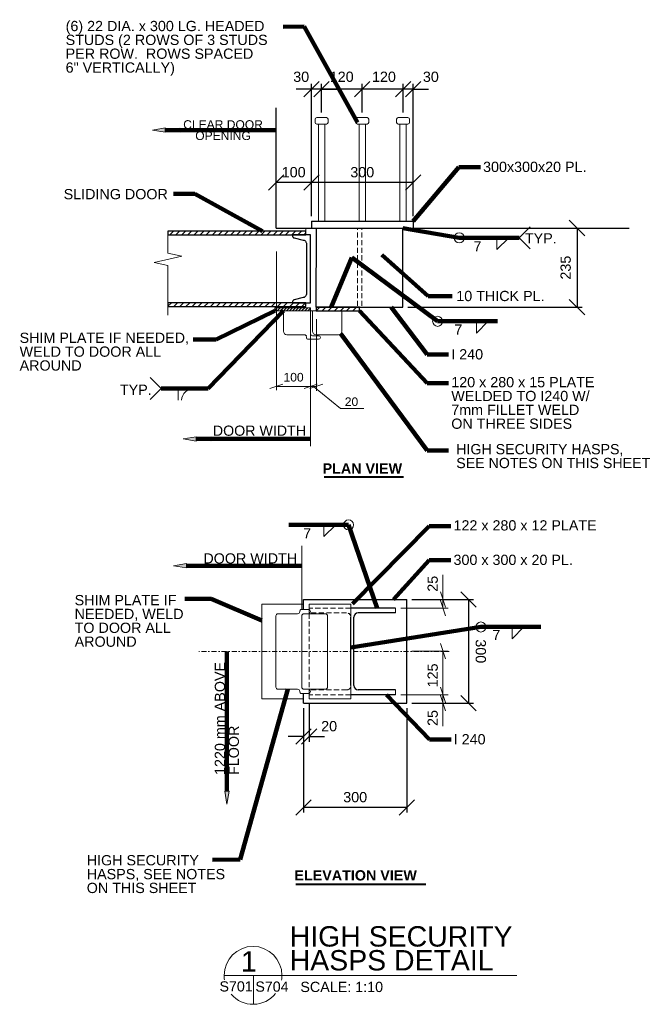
# Model space of a CAD drawing. Header units: inches. Extents: x 106 to 177, y 0 to 114.
import ezdxf

# ---------------------------------------------------------------- set-up
doc = ezdxf.new("R2010")
doc.units = ezdxf.units.IN
doc.header["$MEASUREMENT"] = 0
doc.linetypes.add('DGN3', pattern=[0.879058, 0.586039, -0.293019])
doc.linetypes.add('DGN7', pattern=[1.172077, 0.586039, -0.219765, 0.14651, -0.219765])
for name, color, linetype, lineweight in [('G-ANNO-DIM', 1, 'Continuous', 0), ('G-ANNO-TEXT', 7, 'Continuous', 0), ('G-GRID-EXTR', 5, 'DGN7', 0), ('S-COLS-PRIM', 3, 'Continuous', 30), ('S-STIF-TRAN', 3, 'Continuous', 30)]:
    doc.layers.add(name, color=color, linetype=linetype, lineweight=lineweight)
doc.layers.add('S-BRAC-HORZ', color=7, linetype='Continuous', lineweight=30, true_color=0x0000f0)
doc.layers.add('S-FSTN-ABLT', color=7, linetype='Continuous', lineweight=13, true_color=0xb46600)
doc.styles.add("1 1 2 1'-0 3¬A", font='arial.ttf', dxfattribs={"height": 1})
doc.styles.add('1 10', font='arial.ttf', dxfattribs={"height": 1.1875})
doc.styles.add("3 4 1'-0", font='arial.ttf', dxfattribs={"height": 2})
doc.styles.add('SUBTITLE 4.7625', font='romans.shx', dxfattribs={"width": 0.8, "height": 187.5})
doc.styles.add('Title Block - General', font='arial.ttf', dxfattribs={"height": 0.12})
doc.styles.add('TITLE20', font='simplex.shx', dxfattribs={"height": 5000})
doc.dimstyles.new('1 10', dxfattribs={"dimtxt": 1.1875, "dimasz": 1.78125, "dimexe": 0.59375, "dimexo": 0.59375, "dimgap": 0.59375, "dimtad": 1, "dimdec": 4, "dimzin": 15, "dimdsep": 46, "dimlunit": 5, "dimtxsty": '1 10', "dimblk1": 'OBLIQUE', "dimblk2": 'OBLIQUE', "dimsah": 1, "dimcen": 0, "dimadec": 4, "dimazin": 3, "dimtfac": 1, "dimtdec": 4, "dimtix": 1, "dimtofl": 0, "dimtmove": 0, "dimatfit": 3, "dimfxl": 1, "dimtolj": 1, "dimtzin": 0, "dimarcsym": 0})

# ---------------------------------------------------------------- blocks, each defined once
blk = doc.blocks.new('_Oblique')
at = {"color": 0, "linetype": 'ByBlock', "lineweight": -2}
blk.add_line((-0.5, -0.5), (0.5, 0.5), dxfattribs=at)
blk = doc.blocks.new('*D11')
at = {"layer": 'Defpoints', "color": 0, "transparency": 16777216}
for p in [(150.52, 90.09), (150.52, 80.91), (170.72, 80.91)]:
    blk.add_point(p, dxfattribs=at)
at = {"layer": 'G-ANNO-DIM', "color": 0, "lineweight": -2, "transparency": 16777216}
for p, q in [((151.12, 90.09), (171.32, 90.09)), ((170.72, 90.09), (170.72, 80.91)), ((151.12, 80.91), (171.32, 80.91))]:
    blk.add_line(p, q, dxfattribs=at)
at = {"layer": 'G-ANNO-DIM', "color": 0, "lineweight": -2, "transparency": 16777216, "xscale": 1.78125, "yscale": 1.78125, "zscale": 1.78125}
for p, rotation in [((170.72, 90.09), 90), ((170.72, 80.91), 270)]:
    blk.add_blockref('_Oblique', p, dxfattribs=dict(at, rotation=rotation))
at = {"layer": 'G-ANNO-DIM', "color": 0, "transparency": 16777216, "insert": (169.41, 85.5), "char_height": 1.188, "attachment_point": 5, "rotation": 90, "style": '1 10'}
blk.add_mtext('\\A1;235', dxfattribs=at)
blk = doc.blocks.new('*D12')
at = {"layer": 'Defpoints', "color": 0, "transparency": 16777216}
for p in [(135.84, 95.35), (139.93, 90.87), (135.84, 89.96)]:
    blk.add_point(p, dxfattribs=at)
at = {"layer": 'G-ANNO-DIM', "color": 0, "lineweight": -2, "transparency": 16777216}
for p, q in [((135.84, 90.55), (135.84, 95.94)), ((139.93, 91.47), (139.93, 95.94)), ((139.93, 95.35), (135.84, 95.35))]:
    blk.add_line(p, q, dxfattribs=at)
at = {"layer": 'G-ANNO-DIM', "color": 0, "lineweight": -2, "transparency": 16777216, "xscale": 1.78125, "yscale": 1.78125, "zscale": 1.78125, "rotation": 180}
blk.add_blockref('_Oblique', (135.84, 95.35), dxfattribs=at)
at = {"layer": 'G-ANNO-DIM', "color": 0, "lineweight": -2, "transparency": 16777216, "xscale": 1.78125, "yscale": 1.78125, "zscale": 1.78125}
blk.add_blockref('_Oblique', (139.93, 95.35), dxfattribs=at)
at = {"layer": 'G-ANNO-DIM', "color": 0, "transparency": 16777216, "insert": (137.88, 96.55), "char_height": 1.188, "attachment_point": 5, "style": '1 10'}
blk.add_mtext('\\A1;100', dxfattribs=at)
blk = doc.blocks.new('AnonymousCell')
at = {"layer": 'S-FSTN-ABLT'}
for p, q in [((-0.75, 12.94), (-0.75, 13.31)), ((0.56, 13.5), (-0.56, 13.5)), ((0.56, 12.75), (-0.56, 12.75)), ((0.37, 1.5), (0.37, 12.75)), ((0.75, 12.94), (0.75, 13.31))]:
    blk.add_line(p, q, dxfattribs=at)
at = {"layer": 'S-FSTN-ABLT', "extrusion": (0, 0, -1), "flags": 128}
blk.add_lwpolyline([(-0.38, 1.5), (0.37, 1.5), (0.37, 12.75)], dxfattribs=at)
at = {"layer": 'S-FSTN-ABLT'}
for centre, start, end in [((-0.56, 13.31), 90, 180), ((-0.56, 12.94), 180, 270), ((0.56, 13.31), 0, 90), ((0.56, 12.94), 270, 0)]:
    blk.add_arc(centre, 0.188, start, end, dxfattribs=at)
blk = doc.blocks.new('Headed Stud')
at = {"color": 7, "linetype": 'Continuous', "lineweight": 0}
blk.add_blockref('AnonymousCell', (-1.94, -4.86), dxfattribs=at)
blk = doc.blocks.new('AnonymousCell1')
at = {"layer": 'S-FSTN-ABLT'}
for p, q in [((-0.75, 12.94), (-0.75, 13.31)), ((0.56, 13.5), (-0.56, 13.5)), ((0.56, 12.75), (-0.56, 12.75)), ((0.37, 1.5), (0.37, 12.75)), ((0.75, 12.94), (0.75, 13.31))]:
    blk.add_line(p, q, dxfattribs=at)
at = {"layer": 'S-FSTN-ABLT', "extrusion": (0, 0, -1), "flags": 128}
blk.add_lwpolyline([(-0.38, 1.5), (0.37, 1.5), (0.37, 12.75)], dxfattribs=at)
at = {"layer": 'S-FSTN-ABLT'}
for centre, start, end in [((-0.56, 13.31), 90, 180), ((-0.56, 12.94), 180, 270), ((0.56, 13.31), 0, 90), ((0.56, 12.94), 270, 0)]:
    blk.add_arc(centre, 0.188, start, end, dxfattribs=at)
blk = doc.blocks.new('Headed Stud1')
at = {"color": 7, "linetype": 'Continuous', "lineweight": 0}
blk.add_blockref('AnonymousCell1', (-1.94, -4.86), dxfattribs=at)
blk = doc.blocks.new('AnonymousCell2')
at = {"layer": 'S-FSTN-ABLT'}
for p, q in [((-0.75, 12.94), (-0.75, 13.31)), ((0.56, 13.5), (-0.56, 13.5)), ((0.56, 12.75), (-0.56, 12.75)), ((0.37, 1.5), (0.37, 12.75)), ((0.75, 12.94), (0.75, 13.31))]:
    blk.add_line(p, q, dxfattribs=at)
at = {"layer": 'S-FSTN-ABLT', "extrusion": (0, 0, -1), "flags": 128}
blk.add_lwpolyline([(-0.38, 1.5), (0.37, 1.5), (0.37, 12.75)], dxfattribs=at)
at = {"layer": 'S-FSTN-ABLT'}
for centre, start, end in [((-0.56, 13.31), 90, 180), ((-0.56, 12.94), 180, 270), ((0.56, 13.31), 0, 90), ((0.56, 12.94), 270, 0)]:
    blk.add_arc(centre, 0.188, start, end, dxfattribs=at)
blk = doc.blocks.new('Headed Stud2')
at = {"color": 7, "linetype": 'Continuous', "lineweight": 0}
blk.add_blockref('AnonymousCell2', (-1.94, -4.86), dxfattribs=at)
blk = doc.blocks.new('*D19')
at = {"layer": 'Defpoints', "color": 0, "transparency": 16777216}
for p in [(145.83, 106.17), (145.83, 102.87), (150.56, 102.87)]:
    blk.add_point(p, dxfattribs=at)
at = {"layer": 'G-ANNO-DIM', "color": 0, "lineweight": -2, "transparency": 16777216}
for p, q in [((145.83, 103.47), (145.83, 106.77)), ((150.56, 106.17), (145.83, 106.17)), ((150.56, 103.47), (150.56, 106.77))]:
    blk.add_line(p, q, dxfattribs=at)
at = {"layer": 'G-ANNO-DIM', "color": 0, "lineweight": -2, "transparency": 16777216, "xscale": 1.78125, "yscale": 1.78125, "zscale": 1.78125, "rotation": 180}
blk.add_blockref('_Oblique', (145.83, 106.17), dxfattribs=at)
at = {"layer": 'G-ANNO-DIM', "color": 0, "lineweight": -2, "transparency": 16777216, "xscale": 1.78125, "yscale": 1.78125, "zscale": 1.78125}
blk.add_blockref('_Oblique', (150.56, 106.17), dxfattribs=at)
at = {"layer": 'G-ANNO-DIM', "color": 0, "transparency": 16777216, "insert": (148.34, 107.6), "char_height": 1.188, "attachment_point": 5, "style": '1 10'}
blk.add_mtext('\\A1;120', dxfattribs=at)
blk = doc.blocks.new('*D20')
at = {"layer": 'Defpoints', "color": 0, "transparency": 16777216}
for p in [(141.11, 106.17), (141.11, 102.87), (145.83, 102.87)]:
    blk.add_point(p, dxfattribs=at)
at = {"layer": 'G-ANNO-DIM', "color": 0, "lineweight": -2, "transparency": 16777216}
for p, q in [((141.11, 103.47), (141.11, 106.77)), ((145.83, 106.17), (141.11, 106.17)), ((145.83, 103.47), (145.83, 106.77))]:
    blk.add_line(p, q, dxfattribs=at)
at = {"layer": 'G-ANNO-DIM', "color": 0, "lineweight": -2, "transparency": 16777216, "xscale": 1.78125, "yscale": 1.78125, "zscale": 1.78125, "rotation": 180}
blk.add_blockref('_Oblique', (141.11, 106.17), dxfattribs=at)
at = {"layer": 'G-ANNO-DIM', "color": 0, "lineweight": -2, "transparency": 16777216, "xscale": 1.78125, "yscale": 1.78125, "zscale": 1.78125}
blk.add_blockref('_Oblique', (145.83, 106.17), dxfattribs=at)
at = {"layer": 'G-ANNO-DIM', "color": 0, "transparency": 16777216, "insert": (143.45, 107.6), "char_height": 1.188, "attachment_point": 5, "style": '1 10'}
blk.add_mtext('\\A1;120', dxfattribs=at)
blk = doc.blocks.new('*D21')
at = {"layer": 'Defpoints', "color": 0, "transparency": 16777216}
for p in [(139.93, 106.17), (141.11, 102.87), (139.93, 90.87)]:
    blk.add_point(p, dxfattribs=at)
at = {"layer": 'G-ANNO-DIM', "color": 0, "lineweight": -2, "transparency": 16777216}
for p, q in [((139.93, 106.17), (138.15, 106.17)), ((139.93, 91.47), (139.93, 106.77)), ((141.11, 106.17), (139.93, 106.17)), ((141.11, 103.47), (141.11, 106.77)), ((141.11, 106.17), (142.89, 106.17))]:
    blk.add_line(p, q, dxfattribs=at)
at = {"layer": 'G-ANNO-DIM', "color": 0, "lineweight": -2, "transparency": 16777216, "xscale": 1.78125, "yscale": 1.78125, "zscale": 1.78125}
blk.add_blockref('_Oblique', (139.93, 106.17), dxfattribs=at)
at = {"layer": 'G-ANNO-DIM', "color": 0, "lineweight": -2, "transparency": 16777216, "xscale": 1.78125, "yscale": 1.78125, "zscale": 1.78125, "rotation": 180}
blk.add_blockref('_Oblique', (141.11, 106.17), dxfattribs=at)
at = {"layer": 'G-ANNO-DIM', "color": 0, "transparency": 16777216, "insert": (138.75, 107.6), "char_height": 1.188, "attachment_point": 5, "style": '1 10'}
blk.add_mtext('\\A1;30', dxfattribs=at)
blk = doc.blocks.new('*D22')
at = {"layer": 'Defpoints', "color": 0, "transparency": 16777216}
for p in [(139.02, 35.06), (150.99, 35.06), (139.02, 22.97)]:
    blk.add_point(p, dxfattribs=at)
at = {"layer": 'G-ANNO-DIM', "color": 0, "lineweight": -2, "transparency": 16777216}
for p, q in [((139.02, 34.47), (139.02, 22.38)), ((150.99, 34.47), (150.99, 22.38)), ((150.99, 22.97), (139.02, 22.97))]:
    blk.add_line(p, q, dxfattribs=at)
at = {"layer": 'G-ANNO-DIM', "color": 0, "lineweight": -2, "transparency": 16777216, "xscale": 1.78125, "yscale": 1.78125, "zscale": 1.78125, "rotation": 180}
blk.add_blockref('_Oblique', (139.02, 22.97), dxfattribs=at)
at = {"layer": 'G-ANNO-DIM', "color": 0, "lineweight": -2, "transparency": 16777216, "xscale": 1.78125, "yscale": 1.78125, "zscale": 1.78125}
blk.add_blockref('_Oblique', (150.99, 22.97), dxfattribs=at)
at = {"layer": 'G-ANNO-DIM', "color": 0, "transparency": 16777216, "insert": (145.01, 24.17), "char_height": 1.188, "attachment_point": 5, "style": '1 10'}
blk.add_mtext('\\A1;300', dxfattribs=at)
blk = doc.blocks.new('*D23')
at = {"layer": 'Defpoints', "color": 0, "transparency": 16777216}
for p in [(150.99, 47.07), (150.99, 35.06), (158.13, 35.06)]:
    blk.add_point(p, dxfattribs=at)
at = {"layer": 'G-ANNO-DIM', "color": 0, "lineweight": -2, "transparency": 16777216}
for p, q in [((151.59, 47.07), (158.72, 47.07)), ((158.13, 47.07), (158.13, 35.06)), ((151.59, 35.06), (158.72, 35.06))]:
    blk.add_line(p, q, dxfattribs=at)
at = {"layer": 'G-ANNO-DIM', "color": 0, "lineweight": -2, "transparency": 16777216, "xscale": 1.78125, "yscale": 1.78125, "zscale": 1.78125}
for p, rotation in [((158.13, 47.07), 90), ((158.13, 35.06), 270)]:
    blk.add_blockref('_Oblique', p, dxfattribs=dict(at, rotation=rotation))
at = {"layer": 'G-ANNO-DIM', "color": 0, "transparency": 16777216, "insert": (159.56, 41.07), "char_height": 1.188, "attachment_point": 5, "rotation": 270, "style": '1 10'}
blk.add_mtext('\\A1;300', dxfattribs=at)
blk = doc.blocks.new('*D24')
at = {"layer": 'Defpoints', "color": 0, "transparency": 16777216}
for p in [(139.68, 35.54, 0), (139.02, 35.06), (139.68, 31.19)]:
    blk.add_point(p, dxfattribs=at)
at = {"layer": 'G-ANNO-DIM', "color": 0, "lineweight": -2, "transparency": 16777216}
for p, q in [((139.02, 34.47), (139.02, 30.6)), ((139.68, 34.95), (139.68, 30.6)), ((139.02, 31.19), (137.24, 31.19)), ((139.68, 31.19), (141.46, 31.19))]:
    blk.add_line(p, q, dxfattribs=at)
at = {"layer": 'G-ANNO-DIM', "color": 0, "lineweight": -2, "transparency": 16777216, "xscale": 1.78125, "yscale": 1.78125, "zscale": 1.78125}
blk.add_blockref('_Oblique', (139.02, 31.19), dxfattribs=at)
at = {"layer": 'G-ANNO-DIM', "color": 0, "lineweight": -2, "transparency": 16777216, "xscale": 1.78125, "yscale": 1.78125, "zscale": 1.78125, "rotation": 180}
blk.add_blockref('_Oblique', (139.68, 31.19), dxfattribs=at)
at = {"layer": 'G-ANNO-DIM', "color": 0, "transparency": 16777216, "insert": (141.99, 32.39), "char_height": 1.188, "attachment_point": 5, "style": '1 10'}
blk.add_mtext('\\A1;20', dxfattribs=at)
blk = doc.blocks.new('*D25')
at = {"layer": 'Defpoints', "color": 0, "transparency": 16777216}
for p in [(150.56, 106.17), (150.56, 102.87), (151.74, 90.87)]:
    blk.add_point(p, dxfattribs=at)
at = {"layer": 'G-ANNO-DIM', "color": 0, "lineweight": -2, "transparency": 16777216}
for p, q in [((150.56, 106.17), (148.78, 106.17)), ((150.56, 103.47), (150.56, 106.77)), ((151.74, 106.17), (150.56, 106.17)), ((151.74, 91.47), (151.74, 106.77)), ((151.74, 106.17), (153.52, 106.17))]:
    blk.add_line(p, q, dxfattribs=at)
at = {"layer": 'G-ANNO-DIM', "color": 0, "lineweight": -2, "transparency": 16777216, "xscale": 1.78125, "yscale": 1.78125, "zscale": 1.78125}
blk.add_blockref('_Oblique', (150.56, 106.17), dxfattribs=at)
at = {"layer": 'G-ANNO-DIM', "color": 0, "lineweight": -2, "transparency": 16777216, "xscale": 1.78125, "yscale": 1.78125, "zscale": 1.78125, "rotation": 180}
blk.add_blockref('_Oblique', (151.74, 106.17), dxfattribs=at)
at = {"layer": 'G-ANNO-DIM', "color": 0, "transparency": 16777216, "insert": (153.78, 107.6), "char_height": 1.188, "attachment_point": 5, "style": '1 10'}
blk.add_mtext('\\A1;30', dxfattribs=at)
blk = doc.blocks.new('*D26')
at = {"layer": 'Defpoints', "color": 0, "transparency": 16777216}
for p in [(139.93, 95.35), (139.93, 90.87), (151.74, 90.87)]:
    blk.add_point(p, dxfattribs=at)
at = {"layer": 'G-ANNO-DIM', "color": 0, "lineweight": -2, "transparency": 16777216}
for p, q in [((139.93, 91.47), (139.93, 95.94)), ((151.74, 91.47), (151.74, 95.94)), ((151.74, 95.35), (139.93, 95.35))]:
    blk.add_line(p, q, dxfattribs=at)
at = {"layer": 'G-ANNO-DIM', "color": 0, "lineweight": -2, "transparency": 16777216, "xscale": 1.78125, "yscale": 1.78125, "zscale": 1.78125, "rotation": 180}
blk.add_blockref('_Oblique', (139.93, 95.35), dxfattribs=at)
at = {"layer": 'G-ANNO-DIM', "color": 0, "lineweight": -2, "transparency": 16777216, "xscale": 1.78125, "yscale": 1.78125, "zscale": 1.78125}
blk.add_blockref('_Oblique', (151.74, 95.35), dxfattribs=at)
at = {"layer": 'G-ANNO-DIM', "color": 0, "transparency": 16777216, "insert": (145.83, 96.55), "char_height": 1.188, "attachment_point": 5, "style": '1 10'}
blk.add_mtext('\\A1;300', dxfattribs=at)

msp = doc.modelspace()

# ---------------------------------------------------------------- hatches: boundary and pattern name
at = {"layer": 'G-ANNO-DIM', "linetype": 'Continuous', "extrusion": (0, 0, -1)}
for points in [[(-122.9982403, 101.1837018), (-121.4982403, 101.4337018), (-122.9982403, 101.6837018)], [(-126.5836451, 65.4209057), (-125.0836451, 65.6709057), (-126.5836451, 65.9209057)], [(-125.4406488, 50.734507), (-123.9406488, 50.984507), (-125.4406488, 51.234507)], [(-130.3885704, 24.8646971), (-130.1385704, 23.3646971), (-129.8885704, 24.8646971)]]:
    msp.add_hatch(color=256, dxfattribs=at).paths.add_polyline_path(points)
at = {"layer": 'G-ANNO-TEXT'}
h = msp.add_hatch(dxfattribs=at)
h.set_pattern_fill('USER', color=256, scale=0.25, angle=45, style=0, pattern_type=0)
h.set_pattern_definition([(45, (136.80371, 80.60135), (-0.176777, 0.176777), [])])
h.paths.add_polyline_path([(135.6893745, 80.4816676), (139.8293745, 80.4816676), (139.8293745, 80.8354436), (139.2911695, 80.8354436), (135.6893745, 80.8354436)])
at = {"layer": 'S-STIF-TRAN'}
h = msp.add_hatch(dxfattribs=at)
h.set_pattern_fill('USER', color=256, scale=0.5, angle=45, style=0, pattern_type=0)
h.set_pattern_definition([(45, (129.31347, 89.44173), (-0.353553, 0.353553), [])])
h.paths.add_polyline_path([(139.2911695, 89.2923261), (139.2911695, 89.7192141), (123.3040689, 89.7192141), (123.3040689, 89.2923261), (137.7477874, 89.2923261), (137.7517448, 89.2923261)])
h = msp.add_hatch(dxfattribs=at)
h.set_pattern_fill('USER', color=256, scale=0.5, angle=45, style=0, pattern_type=0)
h.set_pattern_definition([(45, (128.36, 81.1289), (-0.353553, 0.353553), [])])
h.paths.add_polyline_path([(137.7477874, 81.4263381), (123.3040689, 81.4263381), (123.3040689, 80.9953845), (139.2911695, 80.9953845), (139.2911695, 81.4263381)])
h = msp.add_hatch(dxfattribs=at)
h.set_pattern_fill('USER', color=256, scale=0.5, angle=45, style=0, pattern_type=0)
h.set_pattern_definition([(45, (145.55806, 80.6152), (-0.353553, 0.353553), [])])
h.paths.add_polyline_path([(143.9688044, 80.9126212), (140.5021308, 80.9126212), (140.5021308, 80.4816676), (145.5121865, 80.4816676), (145.5121865, 80.9126212)])

# ---------------------------------------------------------------- linework, layer by layer
at = {"layer": 'G-ANNO-DIM'}
for p, q in [((158.2642659, 90.0856116), (171.2218292, 90.0856116)), ((135.869831, 87.360353), (135.869831, 71.3038182)), ((140.514003, 79.5304849), (140.514003, 71.2417566)), ((139.8372893, 77.7659844), (139.8372893, 64.8200451)), ((140.514003, 77.9259253), (140.514003, 71.4016976)), ((135.119831, 71.4917566), (136.619831, 71.9917566)), ((139.0872893, 71.4917566), (140.5872893, 71.9917566)), ((141.264003, 71.9917566), (139.764003, 71.4917566)), ((135.836368, 71.7417566), (139.8372893, 71.7417566)), ((139.8372893, 71.7417566), (140.514003, 71.7417566)), ((155.1850561, 46.073189, -0.0000197), (155.1850561, 49.9099445, -0.0000197)), ((154.8881811, 47.9628053, -0.0000197), (155.4819311, 46.1815553, -0.0000197)), ((151.5874211, 47.0721803, -0.0000197), (155.7788061, 47.0721803, -0.0000197)), ((155.4819311, 45.182564, -0.0000197), (154.8881811, 46.963814, -0.0000197)), ((139.6777818, 46.5447412), (139.6777818, 45.4197412)), ((149.6896816, 45.5211945), (149.6896816, 46.073189)), ((150.2834316, 46.073189, -0.0000197), (155.7788061, 46.073189, -0.0000197)), ((151.5874211, 41.066741), (155.7788061, 41.066741)), ((154.8881811, 41.957366), (155.4819311, 40.176116)), ((155.1850561, 36.03979), (155.1850561, 41.066741)), ((139.6777818, 36.6697412), (139.6777818, 35.5447412)), ((149.6896816, 36.03979), (149.6896816, 36.5957844)), ((155.4819311, 35.149165), (154.8881811, 36.930415)), ((154.8881811, 36.930415), (155.4819311, 35.149165)), ((150.2834316, 36.03979), (155.7788061, 36.03979)), ((150.2834316, 36.03979), (155.7788061, 36.03979)), ((155.4819311, 34.1706766), (154.8881811, 35.9519266)), ((155.1850561, 36.03979), (155.1850561, 32.4096532)), ((151.5874211, 35.0613016), (155.7788061, 35.0613016))]:
    msp.add_line(p, q, dxfattribs=at)
at = {"layer": 'G-ANNO-DIM', "extrusion": (0, 0, -1), "flags": 128}
for points in [[(-122.9982403, 101.1837018), (-121.4982403, 101.4337018), (-122.9982403, 101.6837018), (-122.9982403, 101.1837018)], [(-126.5836451, 65.4209057), (-125.0836451, 65.6709057), (-126.5836451, 65.9209057), (-126.5836451, 65.4209057)], [(-139.018289, 36.1740086), (-139.018289, 35.5447412), (-134.205789, 35.5447412), (-134.205789, 46.5447412), (-139.018289, 46.5447412), (-139.018289, 45.9154738)], [(-139.6777818, 46.5447412), (-144.4902818, 46.5447412), (-144.4902818, 35.5447412), (-139.6777818, 35.5447412)]]:
    msp.add_lwpolyline(points, dxfattribs=at)
at = {"layer": 'G-ANNO-DIM', "flags": 128}
msp.add_lwpolyline([(140.1756461, 71.7417566), (143.3021876, 69.1719346), (146.0193662, 69.1719346)], dxfattribs=at)
at = {"layer": 'G-ANNO-DIM', "extrusion": (0, 0, -1), "elevation": 0.0000197, "flags": 128}
for points in [[(-125.4406488, 50.734507), (-123.9406488, 50.984507), (-125.4406488, 51.234507), (-125.4406488, 50.734507)], [(-130.3885704, 24.8646971), (-130.1385704, 23.3646971), (-129.8885704, 24.8646971), (-130.3885704, 24.8646971)]]:
    msp.add_lwpolyline(points, dxfattribs=at)
at = {"layer": 'G-ANNO-TEXT'}
for p, q in [((164.0136075, 88.9528403), (165.2885166, 90.2277494)), ((123.3040689, 89.7192141), (139.2911695, 89.7192141)), ((139.2911695, 89.7192141), (139.2951269, 90.0856116)), ((139.2911695, 89.7192141), (139.2911695, 89.2841949)), ((164.0136075, 88.9528403), (165.2885166, 87.6779312)), ((123.3040689, 80.9953845), (139.2911695, 80.9953845)), ((139.2911695, 80.9953845), (139.2911695, 81.4263381)), ((143.4693745, 80.4816676), (136.6893745, 80.4816676)), ((136.6893745, 80.4816676), (136.6893745, 78.1253684)), ((139.8293745, 80.4816676), (139.8293745, 77.8571199)), ((140.0793745, 80.4816676), (140.0793745, 78.1253684)), ((143.4693745, 80.4816676), (143.4693745, 78.1253684)), ((137.0830753, 77.7316676), (139.0974401, 77.7316676)), ((139.3474401, 77.6416085), (139.3474401, 77.6109665)), ((140.0793745, 77.6071199), (140.7718118, 77.6071199)), ((143.0756737, 77.7316676), (140.4730753, 77.7316676)), ((139.5974401, 77.2010256), (140.7718118, 77.2010256)), ((122.5043061, 71.5078854), (121.229397, 72.7827945)), ((122.5043061, 71.5078854), (121.229397, 70.2329763)), ((124.5085512, 71.5078854), (124.5085512, 70.1441164)), ((138.814291, 45.9152725, -0.0000197), (138.814291, 53.2942061, -0.0000197)), ((138.5743209, 45.6654738), (138.5743209, 45.6697412)), ((139.5804607, 45.9154738), (138.8243209, 45.9154738)), ((135.814291, 45.1697412), (135.814291, 36.9197412)), ((138.3243209, 45.4197412), (136.064291, 45.4197412)), ((138.814291, 45.1697412), (138.814291, 36.9197412)), ((138.814291, 45.1697412), (138.814291, 36.9197412)), ((141.564291, 45.4197412), (139.064291, 45.4197412)), ((141.814291, 45.1697412), (141.814291, 36.9197412)), ((138.3243209, 36.6697412), (136.064291, 36.6697412)), ((139.064291, 36.6697412), (141.564291, 36.6697412)), ((139.5804607, 36.1740086), (138.8243209, 36.1740086)), ((133.2234123, 3.5378116), (133.2234123, 0.1845868))]:
    msp.add_line(p, q, dxfattribs=at)
at = {"layer": 'G-ANNO-TEXT', "linetype": 'DGN3'}
for p, q in [((145.2621865, 81.0725621), (145.2621865, 90.0856116)), ((145.7621865, 81.0725621), (145.7621865, 90.0856116)), ((144.4902818, 46.073189), (139.6777818, 46.073189)), ((144.0137384, 45.5211945, -0.0000197), (139.6777818, 45.5211945, -0.0000197)), ((139.6777818, 45.4197412), (139.6777818, 36.6697412)), ((144.0137384, 36.5957844, -0.0000197), (139.6777818, 36.5957844, -0.0000197)), ((144.4902818, 36.03979), (139.6777818, 36.03979))]:
    msp.add_line(p, q, dxfattribs=at)
at = {"layer": 'G-ANNO-TEXT', "lineweight": 40}
for p, q in [((141.4004126, 61.2823226), (150.5972278, 61.2823226)), ((138.1340251, 14.1166312, -0.0000197), (153.1906757, 14.1166312, -0.0000197))]:
    msp.add_line(p, q, dxfattribs=at)
at = {"layer": 'G-ANNO-TEXT', "linetype": 'Continuous', "lineweight": 13}
msp.add_line((129.8125454, 3.5378116), (163.738485, 3.5378116), dxfattribs=at)
at = {"layer": 'G-ANNO-TEXT', "flags": 128}
for points in [[(123.3040689, 89.4500558), (123.3040689, 89.2413752), (123.3040689, 87.1959206), (124.9040689, 86.8322842), (121.7040689, 86.1050115), (123.3040689, 85.7413752), (123.3040689, 79.985004)], [(161.4450916, 88.9528403), (161.4450916, 87.5890713), (162.8088606, 88.9528403)], [(123.3040689, 81.4263381), (123.3040689, 80.9953845), (139.2911695, 80.9953845), (139.2911695, 81.4263381), (123.3040689, 81.4263381)], [(135.6893745, 80.4816676), (139.8293745, 80.4816676), (139.8293745, 80.8354436), (139.2911695, 80.8354436), (135.6893745, 80.8354436), (135.6893745, 80.4816676)], [(159.075219, 79.2836849), (159.075219, 77.9199159), (160.438988, 79.2836849)], [(141.3884978, 55.7077689), (141.3884978, 54.3439999), (142.7522668, 55.7077689)], [(163.2085997, 43.8819211), (163.2085997, 42.5181521), (164.5723687, 43.8819211)]]:
    msp.add_lwpolyline(points, dxfattribs=at)
at = {"layer": 'G-ANNO-TEXT', "extrusion": (0, 0, -1), "flags": 128}
msp.add_lwpolyline([(-123.3040689, 89.2923261), (-123.3040689, 89.7192141), (-139.2911695, 89.7192141), (-139.2911695, 89.2923261), (-123.3040689, 89.2923261)], dxfattribs=at)
at = {"layer": 'G-ANNO-TEXT'}
for centre in [(157.074832, 88.9528403), (154.5644389, 79.2836849), (159.5832515, 43.8819211)]:
    msp.add_circle(centre, 0.5816598, dxfattribs=at)
at = {"layer": 'G-ANNO-TEXT', "extrusion": (0, 0, -1)}
msp.add_circle((-144.2455313, 55.7077689), 0.5816598, dxfattribs=at)
for centre, radius, start, end in [((-137.0830753, 78.1253684), 0.3937008, 270, 0), ((-140.0793745, 77.8571199), 0.25, 270, 0), ((-140.4730753, 78.1253684), 0.3937008, 270, 0), ((-140.7718118, 77.4040727), 0.2030472, 90, 270), ((-143.0756737, 78.1253684), 0.3937008, 180, 270), ((-141.564291, 45.1697412), 0.25, 90, 180), ((-136.064291, 36.9197412), 0.25, 270, 0), ((-138.3243209, 36.4197412), 0.25, 90, 180), ((-139.064291, 36.9197412), 0.25, 270, 0), ((-139.5804607, 36.4218749), 0.2478663, 90, 270), ((-141.564291, 36.9197412), 0.25, 180, 270), ((-138.8243209, 36.4240086), 0.25, 270, 0)]:
    msp.add_arc(centre, radius, start, end, dxfattribs=at)
at = {"layer": 'G-ANNO-TEXT'}
for centre, radius, start, end in [((139.0974401, 77.4816676), 0.25, 0, 90), ((139.5974401, 77.4510256), 0.25, 180, 270), ((126.3254825, 70.0569527), 1.4509327, 90, 176.555925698), ((138.3243209, 45.6697412), 0.25, 270, 0), ((138.8243209, 45.6654738), 0.25, 90, 180), ((139.5804607, 45.6676075), 0.2478663, 270, 90), ((136.064291, 45.1697412), 0.25, 90, 180), ((139.064291, 45.1697412), 0.25, 90, 180)]:
    msp.add_arc(centre, radius, start, end, dxfattribs=at)
at = {"layer": 'G-ANNO-TEXT', "linetype": 'DGN3'}
for centre, start, end in [((144.0137384, 45.0211995, -0.0000197), 0, 90), ((144.0137384, 37.0957794, -0.0000197), 270, 0)]:
    msp.add_arc(centre, 0.499995, start, end, dxfattribs=at)
at = {"layer": 'G-ANNO-TEXT', "linetype": 'Continuous', "lineweight": 0}
for radius, start, end in [(3.3531148, 0, 180), (3.3537119, 180, 188.869164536), (3.3537119, 350.569549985, 0), (3.3537119, 220.928469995, 321.024530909)]:
    msp.add_arc((133.1662572, 3.5378116), radius, start, end, dxfattribs=at)
at = {"layer": 'G-GRID-EXTR'}
msp.add_line((155.8945397, 41.0447412, -0.0000197), (126.8798599, 41.0447412, -0.0000197), dxfattribs=at)
at = {"layer": 'S-BRAC-HORZ'}
for p, q in [((140.5021308, 80.9126212), (140.514003, 90.0856116)), ((150.5222423, 80.9126212), (150.5222423, 90.0856116)), ((140.5021308, 80.9126212), (150.5222423, 80.9126212)), ((149.6896816, 46.073189, -0.0000197), (144.4902818, 46.073189, -0.0000197)), ((144.5137334, 37.0957794, -0.0000197), (144.5137334, 45.0211995, -0.0000197)), ((144.8697298, 37.0957794, -0.0000197), (144.8697298, 45.0211995, -0.0000197)), ((149.6896816, 45.5211945, -0.0000197), (145.3697248, 45.5211945, -0.0000197)), ((149.6896816, 36.5957844, -0.0000197), (145.3697248, 36.5957844, -0.0000197)), ((149.6896816, 36.03979, -0.0000197), (144.4902818, 36.03979, -0.0000197))]:
    msp.add_line(p, q, dxfattribs=at)
at = {"layer": 'S-BRAC-HORZ', "flags": 128}
msp.add_lwpolyline([(137.7477874, 81.4263381), (139.8293745, 81.4263381), (139.8372893, 89.2923261), (137.7517448, 89.2923261), (137.7477874, 89.1825549), (137.7557022, 89.1175053), (137.7794465, 89.0605869), (137.815063, 89.0117997), (137.8308926, 88.9996029), (137.8665091, 88.9711437), (137.9337847, 88.9426845), (138.9904078, 88.6987485), (139.0774704, 88.6702893), (139.1605756, 88.6255677), (139.2041069, 88.5889773), (139.2397234, 88.5564525), (139.2792973, 88.5076653), (139.306999, 88.4670093), (139.3386582, 88.4019597), (139.3624025, 88.3369101), (139.3703173, 88.2881229), (139.3782321, 88.2027453), (139.3782321, 82.5199845), (139.3703173, 82.4264757), (139.3347008, 82.3085733), (139.2872121, 82.2231957), (139.2476382, 82.1784741), (139.1724478, 82.1052933), (139.0933, 82.0605717), (138.9864504, 82.0239813), (137.9337847, 81.7800453), (137.8942108, 81.7637829), (137.815063, 81.7068645), (137.7715317, 81.6458805), (137.7557022, 81.5970933), (137.7477874, 81.5401749), (137.7477874, 81.4263381)], dxfattribs=at)
at = {"layer": 'S-BRAC-HORZ'}
for centre, start, end in [((145.3697248, 45.0211995, -0.0000197), 90, 180), ((145.3697248, 37.0957794, -0.0000197), 180, 270)]:
    msp.add_arc(centre, 0.499995, start, end, dxfattribs=at)
at = {"layer": 'S-COLS-PRIM'}
for q in [(135.836368, 104.006226), (176.7714183, 90.0856116)]:
    msp.add_line((135.836368, 90.0856116), q, dxfattribs=at)
at = {"layer": 'S-STIF-TRAN'}
for p, q in [((139.9282248, 90.874338), (151.7402709, 90.874338)), ((139.9282248, 90.874338), (139.9282248, 90.081546)), ((151.7402709, 90.874338), (151.7402709, 90.081546)), ((139.018289, 47.0721803, -0.0000197), (150.9936711, 47.0721803, -0.0000197)), ((139.018289, 45.9154738, -0.0000197), (139.018289, 47.0721803, -0.0000197)), ((150.9936711, 35.0613016, -0.0000197), (150.9936711, 47.0721803, -0.0000197)), ((139.018289, 35.0613016, -0.0000197), (139.018289, 36.1740086, -0.0000197)), ((139.018289, 35.0613016, -0.0000197), (150.9936711, 35.0613016, -0.0000197))]:
    msp.add_line(p, q, dxfattribs=at)
at = {"layer": 'S-STIF-TRAN', "flags": 128}
for points in [[(139.2911695, 89.2923261), (139.2911695, 89.7192141), (123.3040689, 89.7192141), (123.3040689, 89.2923261), (137.7477874, 89.2923261), (137.7517448, 89.2923261), (139.2911695, 89.2923261)], [(137.7477874, 81.4263381), (123.3040689, 81.4263381), (123.3040689, 80.9953845), (139.2911695, 80.9953845), (139.2911695, 81.4263381), (137.7477874, 81.4263381)], [(143.9688044, 80.9126212), (140.5021308, 80.9126212), (140.5021308, 80.4816676), (145.5121865, 80.4816676), (145.5121865, 80.9126212), (143.9688044, 80.9126212)]]:
    msp.add_lwpolyline(points, dxfattribs=at)

# ---------------------------------------------------------------- block references
at = {"color": 7, "linetype": 'Continuous', "lineweight": 0}
for name, p in [('Headed Stud2', (143.052285, 94.2332225)), ('Headed Stud1', (147.7776787, 94.2332225)), ('Headed Stud', (152.5030724, 94.2332225))]:
    msp.add_blockref(name, p, dxfattribs=at)

# ---------------------------------------------------------------- texts
at = {"layer": 'G-ANNO-DIM', "color": 7, "char_height": 1.1875, "line_spacing_factor": 0.81}
for s, insert, attachment_point, style in [('(6) 22 DIA. x 300 LG. HEADED\\PSTUDS (2 ROWS OF 3 STUDS\\PPER ROW.  ROWS SPACED\\P6" VERTICALLY)', (111.4490026, 114.0794041), 1, '1 10'), ('300x300x20 PL.', (159.8327274, 97.7684422), 1, '1 10'), ('SLIDING DOOR', (111.2203586, 94.6095876), 1, '1 10'), ('TYP.', (168.3674557, 89.4879964), 3, '1 10'), ('7', (158.7197103, 88.5621778), 1, 'Title Block - General'), ('10 THICK PL.', (156.7288745, 82.812356), 1, 'Title Block - General'), ('7', (156.4977218, 78.916747), 1, 'Title Block - General'), ('SHIM PLATE IF NEEDED, \\PWELD TO DOOR ALL \\PAROUND', (106.1148472, 77.971293), 1, '1 10'), ('\\pxt6.99789;I 240', (156.1471287, 76.0583936), 1, '1 10'), ('TYP.', (117.7396573, 71.9524027), 1, '1 10'), ('120 x 280 x 15 PLATE\\PWELDED TO I240 W/ \\P7mm FILLET WELD \\PON THREE SIDES', (156.1471287, 72.8328775), 1, 'Title Block - General'), ('HIGH SECURITY HASPS, \\PSEE NOTES ON THIS SHEET', (156.7211975, 65.0728632), 1, '1 10'), ('{\\fArial|b1|i0|c0|p34;PLAN VIEW}', (141.2315493, 62.8414221), 1, '1 10'), ('122 x 280 x 12 PLATE', (156.406837, 56.2460538), 1, 'Title Block - General'), ('7', (139.9010495, 55.3248249), 3, 'Title Block - General'), ('DOOR WIDTH', (127.412908, 52.4165937, -0.0000197), 1, '1 10'), ('300 x 300 x 20 PL.', (156.406837, 52.2530401), 1, '1 10'), ('SHIM PLATE IF\\PNEEDED, WELD\\PTO DOOR ALL \\PAROUND', (112.4924598, 47.5906575), 1, '1 10'), ('7', (160.9066685, 43.5445499), 1, 'Title Block - General'), ('I 240', (156.4312625, 31.476157, -0.0000197), 1, '1 10'), ('HIGH SECURITY\\PHASPS, SEE NOTES\\PON THIS SHEET', (113.8959887, 17.4638284), 1, '1 10'), ('{\\fArial|b1|i0|c0|p34;ELEVATION VIEW}', (137.9651618, 15.7140177, -0.0000197), 1, '1 10')]:
    msp.add_mtext(s, dxfattribs=dict(at, insert=insert, attachment_point=attachment_point, style=style))
at = {"layer": 'G-ANNO-DIM', "color": 7, "linetype": 'Continuous', "attachment_point": 5}
for s, insert, char_height, line_spacing_factor, style in [('CLEAR DOOR\\POPENING', (129.6946255, 101.4181617), 1, 0.777165, "1 1 2 1'-0 3¬A"), ('100', (137.8702917, 72.8038182), 1, 0.8, 'Title Block - General'), ('20', (144.5823732, 69.9664389), 1, 0.8, 'Title Block - General'), ('DOOR WIDTH', (133.9134496, 66.6105736), 1.18, 0.8, "1 1 2 1'-0 3¬A")]:
    msp.add_mtext(s, dxfattribs=dict(at, insert=insert, char_height=char_height, line_spacing_factor=line_spacing_factor, style=style))
at = {"layer": 'G-ANNO-DIM', "color": 7, "linetype": 'Continuous', "char_height": 1.1875, "attachment_point": 5, "rotation": 90, "line_spacing_factor": 0.8, "style": '1 10'}
for s, insert in [('25', (153.9975561, 48.8888997, -0.0000197)), ('125', (153.9975561, 38.2736976)), ('25', (153.9975561, 33.341563))]:
    msp.add_mtext(s, dxfattribs=dict(at, insert=insert))
at = {"layer": 'G-ANNO-DIM', "color": 7, "insert": (128.7387503, 26.7439761, -0.0000197), "char_height": 1.1875, "attachment_point": 1, "rotation": 90, "line_spacing_factor": 0.81, "style": '1 10'}
msp.add_mtext('1220 mm ABOVE\\PFLOOR', dxfattribs=at)
at = {"layer": 'G-ANNO-TEXT', "linetype": 'Continuous', "lineweight": 13, "insert": (137.4199122, 4.0706064), "char_height": 2.36, "attachment_point": 7, "line_spacing_factor": 0.703322, "style": 'SUBTITLE 4.7625'}
msp.add_mtext('{\\fArial|b0|i0|c0|p34;\\W1;\\C256;HIGH SECURITY\\PHASPS DETAIL}', dxfattribs=at)
at = {"layer": 'G-ANNO-TEXT', "linetype": 'Continuous', "lineweight": 0, "insert": (132.6755553, 5.1552133), "char_height": 2.36, "attachment_point": 5, "style": 'TITLE20'}
msp.add_mtext('{\\fArial|b0|i0|c0|p34;\\C256;1}', dxfattribs=at)
at = {"layer": 'G-ANNO-TEXT', "color": 7, "linetype": 'Continuous', "lineweight": 0, "char_height": 1.18, "attachment_point": 1, "line_spacing_factor": 0.8, "style": "3 4 1'-0"}
for s, insert in [('S701', (129.2800637, 2.8501273)), ('S704', (133.4391379, 2.8251235))]:
    msp.add_mtext(s, dxfattribs=dict(at, insert=insert))
at = {"layer": 'G-ANNO-TEXT', "color": 7, "linetype": 'DGN3', "insert": (138.6533186, 2.7935373), "char_height": 1.1875, "attachment_point": 1, "line_spacing_factor": 0.8, "style": '1 10'}
msp.add_mtext('SCALE: 1:10', dxfattribs=at)

# ---------------------------------------------------------------- dimensions: what is measured, and where the dimension line sits
at = {"layer": 'G-ANNO-DIM'}
for base, p1, p2, override, picture, middle in [((139.9282248, 106.1727578), (141.1083811, 102.874338), (139.9282248, 90.874338), {"dimlfac": 25.4, "dimtofl": 1, "dimtmove": 2, "dimfrac": 2}, '*D21', (138.7479714, 107.5977578)), ((141.1083811, 106.1727578), (145.8337748, 102.874338), (141.1083811, 102.874338), {"dimlfac": 25.4, "dimtmove": 2, "dimfrac": 2}, '*D20', (143.446194, 107.5977578)), ((145.8337748, 106.1727578), (150.5591685, 102.874338), (145.8337748, 102.874338), {"dimlfac": 25.4, "dimtmove": 2, "dimfrac": 2}, '*D19', (148.344454, 107.5977578)), ((150.5591685, 106.1727578), (151.7402709, 90.874338), (150.5591685, 102.874338), {"dimlfac": 25.4, "dimtofl": 1, "dimtmove": 2, "dimfrac": 2}, '*D25', (153.7770394, 107.5977578))]:
    dim = msp.add_linear_dim(base=base, p1=p1, p2=p2, angle=180, dimstyle='1 10', override=override, dxfattribs=at)
    dim.commit()
    dim.dimension.update_dxf_attribs({"geometry": picture, "text_midpoint": middle, "dimtype": 160})
for base, p1, p2, text, override, picture, middle in [((135.836368, 95.3466476), (139.9282248, 90.874338), (135.836368, 89.9590845), '100', {"dimlfac": 25.4, "dimfrac": 2}, '*D12', (137.8822964, 96.546703)), ((139.9282248, 95.3466476), (151.7402709, 90.874338), (139.9282248, 90.874338), '300', {"dimscale": 1, "dimtxt": 1.1875, "dimasz": 1.78125, "dimexe": 0.59375, "dimexo": 0.59375, "dimgap": 0.59375, "dimtad": 1, "dimjust": 0, "dimtih": 0, "dimtoh": 0, "dimlfac": 25.4, "dimblk1": 'Oblique', "dimblk2": 'Oblique', "dimsah": 1, "dimcen": 0, "dimse1": 0, "dimse2": 0, "dimtol": 0, "dimtfac": 1, "dimtix": 1, "dimtofl": 0, "dimatfit": 3, "dimfrac": 2}, '*D26', (145.8342478, 96.5471081)), ((139.018289, 22.9738539, -0.0000197), (150.9936711, 35.0613016, -0.0000197), (139.018289, 35.0613016, -0.0000197), '300', {"dimscale": 1, "dimtxt": 1.1875, "dimasz": 1.78125, "dimexe": 0.59375, "dimexo": 0.59375, "dimgap": 0.59375, "dimtad": 1, "dimjust": 0, "dimtih": 0, "dimtoh": 0, "dimlfac": 25.4, "dimblk1": 'Oblique', "dimblk2": 'Oblique', "dimsah": 1, "dimcen": 0, "dimse1": 0, "dimse2": 0, "dimtol": 0, "dimtfac": 1, "dimtix": 1, "dimtofl": 0, "dimatfit": 3, "dimfrac": 2}, '*D22', (145.00598, 24.1743143, -0.0000197))]:
    dim = msp.add_linear_dim(base=base, p1=p1, p2=p2, text=text, dimstyle='1 10', override=override, dxfattribs=at)
    dim.commit()
    dim.dimension.update_dxf_attribs({"geometry": picture, "text_midpoint": middle})
for base, p1, p2, text, override, picture, middle in [((170.7218292, 80.9126212), (150.5222423, 90.0856116), (150.5222423, 80.9126212), '235', {"dimlfac": 25.4, "dimtmove": 2, "dimfrac": 2}, '*D11', (169.4124662, 85.4991164)), ((158.1311438, 35.0613016, -0.0000197), (150.9936711, 47.0721803, -0.0000197), (150.9936711, 35.0613016, -0.0000197), '300', {"dimscale": 1, "dimtxt": 1.1875, "dimasz": 1.78125, "dimexe": 0.59375, "dimexo": 0.59375, "dimgap": 0.59375, "dimtad": 1, "dimjust": 0, "dimtih": 0, "dimtoh": 0, "dimlfac": 25.4, "dimblk1": 'Oblique', "dimblk2": 'Oblique', "dimsah": 1, "dimcen": 0, "dimse1": 0, "dimse2": 0, "dimtol": 0, "dimtfac": 1, "dimtix": 1, "dimtofl": 0, "dimtmove": 2, "dimatfit": 3, "dimfrac": 2}, '*D23', (159.5561438, 41.066741, -0.0000197))]:
    dim = msp.add_linear_dim(base=base, p1=p1, p2=p2, angle=90, text=text, dimstyle='1 10', override=override, dxfattribs=at)
    dim.commit()
    dim.dimension.update_dxf_attribs({"geometry": picture, "text_midpoint": middle, "dimtype": 160, "text_rotation": 270})
dim = msp.add_linear_dim(base=(139.6777818, 31.189203, -0.0000197), p1=(139.018289, 35.0613016, -0.0000197), p2=(139.6777818, 35.5447412), text='20', dimstyle='1 10', override={"dimlfac": 25.4, "dimtmove": 1, "dimfrac": 2}, dxfattribs=at)
dim.commit()
dim.dimension.update_dxf_attribs({"geometry": '*D24', "text_midpoint": (141.9909121, 31.189203, -0.0000197), "dimtype": 160})

# ---------------------------------------------------------------- leaders
for points, override in [([(122.9982403, 101.4337018), (135.836368, 101.4337018)], {"dimscale": 1, "dimtxt": 1.1875, "dimasz": 1.78125, "dimgap": 0.59375, "dimtad": 1, "dimclrd": 0, "dimlwd": 65534}), ([(126.5836451, 65.6709057), (139.8372893, 65.6709057)], {"dimscale": 1, "dimtxt": 1.1875, "dimasz": 1.78125, "dimgap": 0.59375, "dimtad": 1, "dimclrd": 0, "dimlwd": 65534}), ([(125.4406488, 50.984507, -0.0000197), (138.814291, 50.984507, -0.0000197)], {"dimscale": 1, "dimtxt": 1, "dimasz": 1.5, "dimgap": 0.5, "dimtad": 1, "dimclrd": 0, "dimlwd": 65534}), ([(130.1385704, 24.8646971, -0.0000197), (130.1385704, 41.0447412, -0.0000197)], {"dimscale": 1, "dimtxt": 1, "dimasz": 1.5, "dimgap": 0.5, "dimtad": 1, "dimclrd": 0, "dimlwd": 65534})]:
    msp.add_leader(points, dimstyle='1 10', override=override, dxfattribs=at)
at = {"layer": 'G-ANNO-TEXT'}
for points in [[(145.2712748, 102.311838), (139.0775459, 113.4127957), (136.6664569, 113.4047867)], [(151.7402709, 90.874338), (157.0287422, 97.1330626), (159.5224073, 97.1330626)], [(134.2613268, 89.7192141), (126.4270419, 94.0415179), (123.9558124, 94.0415179)], [(150.5222423, 90.0856116), (157.074832, 88.9528403), (164.0136075, 88.9528403)], [(142.2354676, 80.9126212), (144.6308539, 86.6827325), (154.5644389, 79.2836849), (161.5032144, 79.2836849)], [(148.0867669, 86.9701012), (153.4595706, 82.1865326), (156.2616077, 82.1865326)], [(136.6893745, 80.4816676), (127.9779389, 71.5078854), (122.5043061, 71.5078854)], [(135.6893745, 80.4816676), (128.9081808, 77.1721968), (126.2291932, 77.1721968)], [(145.5121865, 80.4816676), (153.3431435, 72.1366392), (155.8368086, 72.1366392)], [(149.162047, 80.9126212), (153.3431435, 75.423014), (155.8368086, 75.423014)], [(143.3540622, 77.8469799), (153.3431435, 64.3237548), (155.8368086, 64.3237548)], [(147.5415479, 46.073189), (144.2455313, 55.7077689), (137.3067558, 55.7077689)], [(144.7004568, 46.5782154), (153.6028518, 55.5498154), (156.0965169, 55.5498154)], [(149.431994, 47.0721803), (153.6028518, 51.6176606), (156.0965169, 51.6176606)], [(134.205789, 44.635136), (128.3067188, 47.1331945), (125.2489326, 47.1331945)], [(144.5206373, 41.5203139), (159.5832515, 43.8819211), (166.5220271, 43.8819211)], [(137.194306, 36.6697412), (131.6635506, 16.9605335), (128.4756242, 16.9313335)], [(148.6395124, 36.03979, -0.0000197), (153.6272773, 30.8407775, -0.0000197), (156.1209423, 30.8407775, -0.0000197)]]:
    msp.add_leader(points, dimstyle='1 10', override={"dimscale": 1, "dimtxt": 1.1875, "dimasz": 1.78125, "dimgap": 0.59375, "dimtad": 1, "dimclrd": 0, "dimlwd": 65534}, dxfattribs=at)

doc.saveas('drawing.dxf')
